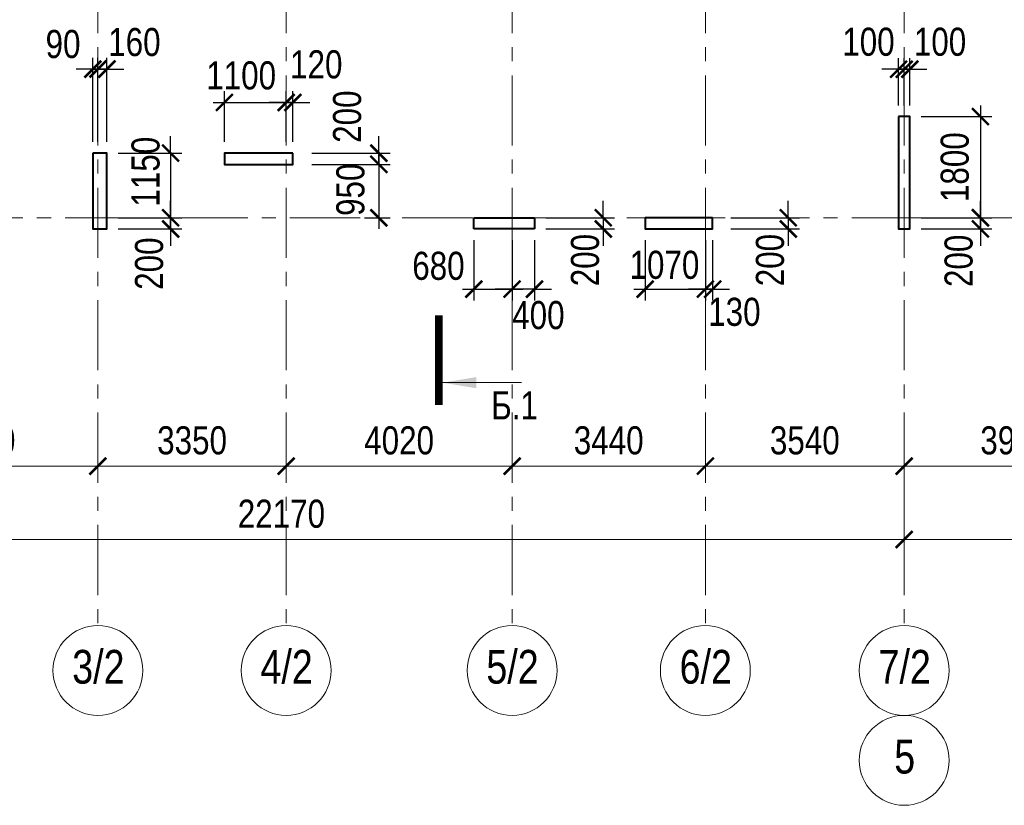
# Model space of a CAD drawing. Extents: x -8631841 to -8525813, y 4017860 to 4564755.
# Tile 29 of 112: x -8596225 to -8578701, y 4197787 to 4211770. Entities that reach past the tile are written whole.
import ezdxf
from ezdxf.enums import TextEntityAlignment as Align

# ---------------------------------------------------------------- set-up
doc = ezdxf.new("R2010")
doc.units = 0
doc.header["$LTSCALE"] = 1000
doc.header["$MEASUREMENT"] = 0
doc.linetypes.add('CENTER', pattern=[2, 1.25, -0.25, 0.25, -0.25])
for name, color, linetype, lineweight in [('СК-040-С(тены)', 12, 'Continuous', 40), ('СК-043-С-ПИЛОНЫ', 5, 'Continuous', 40), ('СК-100-О(си)', 7, 'CENTER', 15), ('СК-100-О(си)_имя', 7, 'CENTER', 15), ('СК-110-О-РАЗМЕРЫ', 7, 'Continuous', 15), ('СК-300-Р(азмеры)', 7, 'Continuous', 20), ('СК-343-Р-КОЛОННЫ', 7, 'Continuous', 13), ('СК-400-Т(екст)', 7, 'Continuous', 20), ('СК-500-С(ечения)', 5, 'Continuous', 40)]:
    doc.layers.add(name, color=color, linetype=linetype, lineweight=lineweight)
doc.styles.add('ARIAL_annotative', font='arial.ttf', dxfattribs={"width": 0.8, "height": 2.5})
doc.styles.add('RUSS', font='arial.ttf', dxfattribs={"width": 0.8})
doc.dimstyles.new('100-200', dxfattribs={"dimscale": 0, "dimtxt": 500, "dimasz": 300, "dimexe": 200, "dimexo": 200, "dimgap": 200, "dimtad": 1, "dimdec": 0, "dimzin": 0, "dimdsep": 46, "dimtxsty": 'RUSS', "dimblk": 'ARCHTICK', "dimcen": 0.096, "dimdle": 200, "dimclrd": 7, "dimclre": 7, "dimclrt": 256, "dimadec": 0, "dimazin": 0, "dimtfac": 1, "dimtdec": 0, "dimtmove": 2, "dimatfit": 3, "dimldrblk": 'OBLIQUE', "dimfxl": 1, "dimtolj": 1, "dimtzin": 0, "dimarcsym": 0})

# ---------------------------------------------------------------- blocks, each defined once
blk = doc.blocks.new('_ArchTick')
at = {"color": 0, "linetype": 'ByBlock', "const_width": 0.15}
blk.add_lwpolyline([(-0.5, -0.5), (0.5, 0.5)], dxfattribs=at)
blk = doc.blocks.new('*D136')
at = {"layer": 'Defpoints', "color": 0, "transparency": 16777216}
for p in [(-40280, -3370), (-36100, -3370), (-40280, -4421)]:
    blk.add_point(p, dxfattribs=at)
at = {"layer": 'СК-110-О-РАЗМЕРЫ', "color": 7, "lineweight": -2, "transparency": 16777216}
for p, q in [((-40280, -3570), (-40280, -4621)), ((-36100, -3570), (-36100, -4621)), ((-35900, -4421), (-40480, -4421))]:
    blk.add_line(p, q, dxfattribs=at)
at = {"layer": 'СК-110-О-РАЗМЕРЫ', "color": 7, "lineweight": -2, "transparency": 16777216, "xscale": 300, "yscale": 300, "zscale": 300, "rotation": 180}
blk.add_blockref('_ArchTick', (-40280, -4421), dxfattribs=at)
at = {"layer": 'СК-110-О-РАЗМЕРЫ', "color": 7, "lineweight": -2, "transparency": 16777216, "xscale": 300, "yscale": 300, "zscale": 300}
blk.add_blockref('_ArchTick', (-36100, -4421), dxfattribs=at)
at = {"layer": 'СК-110-О-РАЗМЕРЫ', "transparency": 16777216, "insert": (-38190, -3965), "char_height": 500, "attachment_point": 5, "style": 'RUSS'}
blk.add_mtext('\\A1;4180', dxfattribs=at)
blk = doc.blocks.new('_Oblique')
at = {"color": 0, "linetype": 'ByBlock', "lineweight": -2}
blk.add_line((-0.5, -0.5), (0.5, 0.5), dxfattribs=at)
blk = doc.blocks.new('*D137')
at = {"layer": 'Defpoints', "color": 0, "transparency": 16777216}
for p in [(-36100, -3370), (-32750, -3370), (-32750, -4421)]:
    blk.add_point(p, dxfattribs=at)
at = {"layer": 'СК-110-О-РАЗМЕРЫ', "color": 7, "lineweight": -2, "transparency": 16777216}
for p, q in [((-36100, -3570), (-36100, -4621)), ((-32750, -3570), (-32750, -4621)), ((-36300, -4421), (-32550, -4421))]:
    blk.add_line(p, q, dxfattribs=at)
at = {"layer": 'СК-110-О-РАЗМЕРЫ', "color": 7, "lineweight": -2, "transparency": 16777216, "xscale": 300, "yscale": 300, "zscale": 300, "rotation": 180}
blk.add_blockref('_ArchTick', (-36100, -4421), dxfattribs=at)
at = {"layer": 'СК-110-О-РАЗМЕРЫ', "color": 7, "lineweight": -2, "transparency": 16777216, "xscale": 300, "yscale": 300, "zscale": 300}
blk.add_blockref('_ArchTick', (-32750, -4421), dxfattribs=at)
at = {"layer": 'СК-110-О-РАЗМЕРЫ', "transparency": 16777216, "insert": (-34425, -3965), "char_height": 500, "attachment_point": 5, "style": 'RUSS'}
blk.add_mtext('\\A1;3350', dxfattribs=at)
blk = doc.blocks.new('*D138')
at = {"layer": 'Defpoints', "color": 0, "transparency": 16777216}
for p in [(-32750, -3370), (-28730, -3370), (-32750, -4421)]:
    blk.add_point(p, dxfattribs=at)
at = {"layer": 'СК-110-О-РАЗМЕРЫ', "color": 7, "lineweight": -2, "transparency": 16777216}
for p, q in [((-32750, -3570), (-32750, -4621)), ((-28730, -3570), (-28730, -4621)), ((-28530, -4421), (-32950, -4421))]:
    blk.add_line(p, q, dxfattribs=at)
at = {"layer": 'СК-110-О-РАЗМЕРЫ', "color": 7, "lineweight": -2, "transparency": 16777216, "xscale": 300, "yscale": 300, "zscale": 300, "rotation": 180}
blk.add_blockref('_ArchTick', (-32750, -4421), dxfattribs=at)
at = {"layer": 'СК-110-О-РАЗМЕРЫ', "color": 7, "lineweight": -2, "transparency": 16777216, "xscale": 300, "yscale": 300, "zscale": 300}
blk.add_blockref('_ArchTick', (-28730, -4421), dxfattribs=at)
at = {"layer": 'СК-110-О-РАЗМЕРЫ', "transparency": 16777216, "insert": (-30740, -3965), "char_height": 500, "attachment_point": 5, "style": 'RUSS'}
blk.add_mtext('\\A1;4020', dxfattribs=at)
blk = doc.blocks.new('*D139')
at = {"layer": 'Defpoints', "color": 0, "transparency": 16777216}
for p in [(-28730, -3370), (-25290, -3370), (-25290, -4421)]:
    blk.add_point(p, dxfattribs=at)
at = {"layer": 'СК-110-О-РАЗМЕРЫ', "color": 7, "lineweight": -2, "transparency": 16777216}
for p, q in [((-28730, -3570), (-28730, -4621)), ((-25290, -3570), (-25290, -4621)), ((-28930, -4421), (-25090, -4421))]:
    blk.add_line(p, q, dxfattribs=at)
at = {"layer": 'СК-110-О-РАЗМЕРЫ', "color": 7, "lineweight": -2, "transparency": 16777216, "xscale": 300, "yscale": 300, "zscale": 300, "rotation": 180}
blk.add_blockref('_ArchTick', (-28730, -4421), dxfattribs=at)
at = {"layer": 'СК-110-О-РАЗМЕРЫ', "color": 7, "lineweight": -2, "transparency": 16777216, "xscale": 300, "yscale": 300, "zscale": 300}
blk.add_blockref('_ArchTick', (-25290, -4421), dxfattribs=at)
at = {"layer": 'СК-110-О-РАЗМЕРЫ', "transparency": 16777216, "insert": (-27010, -3965), "char_height": 500, "attachment_point": 5, "style": 'RUSS'}
blk.add_mtext('\\A1;3440', dxfattribs=at)
blk = doc.blocks.new('*D140')
at = {"layer": 'Defpoints', "color": 0, "transparency": 16777216}
for p in [(-25290, -3370), (-21750, -3370), (-25290, -4421)]:
    blk.add_point(p, dxfattribs=at)
at = {"layer": 'СК-110-О-РАЗМЕРЫ', "color": 7, "lineweight": -2, "transparency": 16777216}
for p, q in [((-25290, -3570), (-25290, -4621)), ((-21750, -3570), (-21750, -4621)), ((-21550, -4421), (-25490, -4421))]:
    blk.add_line(p, q, dxfattribs=at)
at = {"layer": 'СК-110-О-РАЗМЕРЫ', "color": 7, "lineweight": -2, "transparency": 16777216, "xscale": 300, "yscale": 300, "zscale": 300, "rotation": 180}
blk.add_blockref('_ArchTick', (-25290, -4421), dxfattribs=at)
at = {"layer": 'СК-110-О-РАЗМЕРЫ', "color": 7, "lineweight": -2, "transparency": 16777216, "xscale": 300, "yscale": 300, "zscale": 300}
blk.add_blockref('_ArchTick', (-21750, -4421), dxfattribs=at)
at = {"layer": 'СК-110-О-РАЗМЕРЫ', "transparency": 16777216, "insert": (-23520, -3965), "char_height": 500, "attachment_point": 5, "style": 'RUSS'}
blk.add_mtext('\\A1;3540', dxfattribs=at)
blk = doc.blocks.new('*D141')
at = {"layer": 'Defpoints', "color": 0, "transparency": 16777216}
for p in [(-21750, -3370), (-17800, -3370), (-17800, -4421)]:
    blk.add_point(p, dxfattribs=at)
at = {"layer": 'СК-110-О-РАЗМЕРЫ', "color": 7, "lineweight": -2, "transparency": 16777216}
for p, q in [((-21750, -3570), (-21750, -4621)), ((-17800, -3570), (-17800, -4621)), ((-21950, -4421), (-17600, -4421))]:
    blk.add_line(p, q, dxfattribs=at)
at = {"layer": 'СК-110-О-РАЗМЕРЫ', "color": 7, "lineweight": -2, "transparency": 16777216, "xscale": 300, "yscale": 300, "zscale": 300, "rotation": 180}
blk.add_blockref('_ArchTick', (-21750, -4421), dxfattribs=at)
at = {"layer": 'СК-110-О-РАЗМЕРЫ', "color": 7, "lineweight": -2, "transparency": 16777216, "xscale": 300, "yscale": 300, "zscale": 300}
blk.add_blockref('_ArchTick', (-17800, -4421), dxfattribs=at)
at = {"layer": 'СК-110-О-РАЗМЕРЫ', "transparency": 16777216, "insert": (-19775, -3965), "char_height": 500, "attachment_point": 5, "style": 'RUSS'}
blk.add_mtext('\\A1;3950', dxfattribs=at)
blk = doc.blocks.new('*D151')
at = {"layer": 'Defpoints', "color": 0, "transparency": 16777216}
for p in [(-43920, -3521), (-21750, -3521), (-21750, -5726)]:
    blk.add_point(p, dxfattribs=at)
at = {"layer": 'СК-110-О-РАЗМЕРЫ', "color": 7, "lineweight": -2, "transparency": 16777216}
for p, q in [((-43920, -3721), (-43920, -5926)), ((-21750, -3721), (-21750, -5926)), ((-44120, -5726), (-21550, -5726))]:
    blk.add_line(p, q, dxfattribs=at)
at = {"layer": 'СК-110-О-РАЗМЕРЫ', "color": 7, "lineweight": -2, "transparency": 16777216, "xscale": 300, "yscale": 300, "zscale": 300, "rotation": 180}
blk.add_blockref('_ArchTick', (-43920, -5726), dxfattribs=at)
at = {"layer": 'СК-110-О-РАЗМЕРЫ', "color": 7, "lineweight": -2, "transparency": 16777216, "xscale": 300, "yscale": 300, "zscale": 300}
blk.add_blockref('_ArchTick', (-21750, -5726), dxfattribs=at)
at = {"layer": 'СК-110-О-РАЗМЕРЫ', "transparency": 16777216, "insert": (-32835, -5271), "char_height": 500, "attachment_point": 5, "style": 'RUSS'}
blk.add_mtext('\\A1;22170', dxfattribs=at)
blk = doc.blocks.new('*D152')
at = {"layer": 'Defpoints', "color": 0, "transparency": 16777216}
for p in [(-21750, -3521), (1610, -3521), (-21750, -5726)]:
    blk.add_point(p, dxfattribs=at)
at = {"layer": 'СК-110-О-РАЗМЕРЫ', "color": 7, "lineweight": -2, "transparency": 16777216}
for p, q in [((-21750, -3721), (-21750, -5926)), ((1610, -3721), (1610, -5926)), ((1810, -5726), (-21950, -5726))]:
    blk.add_line(p, q, dxfattribs=at)
at = {"layer": 'СК-110-О-РАЗМЕРЫ', "color": 7, "lineweight": -2, "transparency": 16777216, "xscale": 300, "yscale": 300, "zscale": 300, "rotation": 180}
blk.add_blockref('_ArchTick', (-21750, -5726), dxfattribs=at)
at = {"layer": 'СК-110-О-РАЗМЕРЫ', "color": 7, "lineweight": -2, "transparency": 16777216, "xscale": 300, "yscale": 300, "zscale": 300}
blk.add_blockref('_ArchTick', (1610, -5726), dxfattribs=at)
at = {"layer": 'СК-110-О-РАЗМЕРЫ', "transparency": 16777216, "insert": (-10070, -5271), "char_height": 500, "attachment_point": 5, "style": 'RUSS'}
blk.add_mtext('\\A1;23360', dxfattribs=at)
blk = doc.blocks.new('*D727')
at = {"layer": 'Defpoints', "color": 0, "transparency": 16777216}
for p in [(-8587062, 4208245), (-8587062, 4208045), (-8585839, 4208045)]:
    blk.add_point(p, dxfattribs=at)
at = {"layer": 'СК-110-О-РАЗМЕРЫ', "color": 7, "lineweight": -2, "transparency": 16777216}
for p, q in [((-8585839, 4208245), (-8585839, 4208545)), ((-8586862, 4208245), (-8585639, 4208245)), ((-8585839, 4208245), (-8585839, 4208045)), ((-8586862, 4208045), (-8585639, 4208045)), ((-8585839, 4208045), (-8585839, 4207745))]:
    blk.add_line(p, q, dxfattribs=at)
at = {"layer": 'СК-110-О-РАЗМЕРЫ', "color": 7, "lineweight": -2, "transparency": 16777216, "xscale": 300, "yscale": 300, "zscale": 300}
for p, rotation in [((-8585839, 4208245), 270), ((-8585839, 4208045), 90)]:
    blk.add_blockref('_ArchTick', p, dxfattribs=dict(at, rotation=rotation))
at = {"layer": 'СК-110-О-РАЗМЕРЫ', "transparency": 16777216, "insert": (-8586161, 4207491), "char_height": 500, "attachment_point": 5, "rotation": 90, "style": 'RUSS'}
blk.add_mtext('\\A1;200', dxfattribs=at)
blk = doc.blocks.new('*D729')
at = {"layer": 'Defpoints', "color": 0, "transparency": 16777216}
for p in [(-8583770, 4208245), (-8583770, 4208045), (-8582547, 4208045)]:
    blk.add_point(p, dxfattribs=at)
at = {"layer": 'СК-110-О-РАЗМЕРЫ', "color": 7, "lineweight": -2, "transparency": 16777216}
for p, q in [((-8582547, 4208245), (-8582547, 4208545)), ((-8583570, 4208245), (-8582347, 4208245)), ((-8582547, 4208245), (-8582547, 4208045)), ((-8583570, 4208045), (-8582347, 4208045)), ((-8582547, 4208045), (-8582547, 4207745))]:
    blk.add_line(p, q, dxfattribs=at)
at = {"layer": 'СК-110-О-РАЗМЕРЫ', "color": 7, "lineweight": -2, "transparency": 16777216, "xscale": 300, "yscale": 300, "zscale": 300}
for p, rotation in [((-8582547, 4208245), 270), ((-8582547, 4208045), 90)]:
    blk.add_blockref('_ArchTick', p, dxfattribs=dict(at, rotation=rotation))
at = {"layer": 'СК-110-О-РАЗМЕРЫ', "transparency": 16777216, "insert": (-8582869, 4207491), "char_height": 500, "attachment_point": 5, "rotation": 90, "style": 'RUSS'}
blk.add_mtext('\\A1;200', dxfattribs=at)
blk = doc.blocks.new('*D740')
at = {"layer": 'Defpoints', "color": 0, "transparency": 16777216}
for p in [(-8580382, 4210045), (-8580382, 4208245), (-8579126, 4208245)]:
    blk.add_point(p, dxfattribs=at)
at = {"layer": 'СК-343-Р-КОЛОННЫ', "color": 7, "lineweight": -2, "transparency": 16777216}
for p, q in [((-8579126, 4210245), (-8579126, 4208045)), ((-8580182, 4210045), (-8578926, 4210045)), ((-8580182, 4208245), (-8578926, 4208245))]:
    blk.add_line(p, q, dxfattribs=at)
at = {"layer": 'СК-343-Р-КОЛОННЫ', "color": 7, "lineweight": -2, "transparency": 16777216, "xscale": 300, "yscale": 300, "zscale": 300}
for p, rotation in [((-8579126, 4210045), 90), ((-8579126, 4208245), 270)]:
    blk.add_blockref('_ArchTick', p, dxfattribs=dict(at, rotation=rotation))
at = {"layer": 'СК-343-Р-КОЛОННЫ', "transparency": 16777216, "insert": (-8579581, 4209145), "char_height": 500, "attachment_point": 5, "rotation": 90, "style": 'RUSS'}
blk.add_mtext('\\A1;1800', dxfattribs=at)
blk = doc.blocks.new('*D741')
at = {"layer": 'Defpoints', "color": 0, "transparency": 16777216}
for p in [(-8580382, 4208245), (-8579126, 4208245), (-8580382, 4208045)]:
    blk.add_point(p, dxfattribs=at)
at = {"layer": 'СК-343-Р-КОЛОННЫ', "color": 7, "lineweight": -2, "transparency": 16777216}
for p, q in [((-8579126, 4208245), (-8579126, 4208545)), ((-8580182, 4208245), (-8578926, 4208245)), ((-8579126, 4208045), (-8579126, 4208245)), ((-8580182, 4208045), (-8578926, 4208045)), ((-8579126, 4208045), (-8579126, 4207745))]:
    blk.add_line(p, q, dxfattribs=at)
at = {"layer": 'СК-343-Р-КОЛОННЫ', "color": 7, "lineweight": -2, "transparency": 16777216, "xscale": 300, "yscale": 300, "zscale": 300}
for p, rotation in [((-8579126, 4208245), 270), ((-8579126, 4208045), 90)]:
    blk.add_blockref('_ArchTick', p, dxfattribs=dict(at, rotation=rotation))
at = {"layer": 'СК-343-Р-КОЛОННЫ', "transparency": 16777216, "insert": (-8579512, 4207478), "char_height": 500, "attachment_point": 5, "rotation": 90, "style": 'RUSS'}
blk.add_mtext('\\A1;200', dxfattribs=at)
blk = doc.blocks.new('*D742')
at = {"layer": 'Defpoints', "color": 0, "transparency": 16777216}
for p in [(-8580482, 4210888), (-8580582, 4210045), (-8580482, 4210045)]:
    blk.add_point(p, dxfattribs=at)
at = {"layer": 'СК-343-Р-КОЛОННЫ', "color": 7, "lineweight": -2, "transparency": 16777216}
for p, q in [((-8580582, 4210245), (-8580582, 4211088)), ((-8580482, 4210245), (-8580482, 4211088)), ((-8580582, 4210888), (-8580882, 4210888)), ((-8580582, 4210888), (-8580482, 4210888)), ((-8580482, 4210888), (-8580182, 4210888))]:
    blk.add_line(p, q, dxfattribs=at)
at = {"layer": 'СК-343-Р-КОЛОННЫ', "color": 7, "lineweight": -2, "transparency": 16777216, "xscale": 300, "yscale": 300, "zscale": 300}
blk.add_blockref('_ArchTick', (-8580582, 4210888), dxfattribs=at)
at = {"layer": 'СК-343-Р-КОЛОННЫ', "color": 7, "lineweight": -2, "transparency": 16777216, "xscale": 300, "yscale": 300, "zscale": 300, "rotation": 180}
blk.add_blockref('_ArchTick', (-8580482, 4210888), dxfattribs=at)
at = {"layer": 'СК-343-Р-КОЛОННЫ', "transparency": 16777216, "insert": (-8581119, 4211374), "char_height": 500, "attachment_point": 5, "style": 'RUSS'}
blk.add_mtext('\\A1;100', dxfattribs=at)
blk = doc.blocks.new('*D743')
at = {"layer": 'Defpoints', "color": 0, "transparency": 16777216}
for p in [(-8580482, 4210888), (-8580482, 4210045), (-8580382, 4210045)]:
    blk.add_point(p, dxfattribs=at)
at = {"layer": 'СК-343-Р-КОЛОННЫ', "color": 7, "lineweight": -2, "transparency": 16777216}
for p, q in [((-8580482, 4210245), (-8580482, 4211088)), ((-8580382, 4210245), (-8580382, 4211088)), ((-8580482, 4210888), (-8580782, 4210888)), ((-8580382, 4210888), (-8580482, 4210888)), ((-8580382, 4210888), (-8580082, 4210888))]:
    blk.add_line(p, q, dxfattribs=at)
at = {"layer": 'СК-343-Р-КОЛОННЫ', "color": 7, "lineweight": -2, "transparency": 16777216, "xscale": 300, "yscale": 300, "zscale": 300}
blk.add_blockref('_ArchTick', (-8580482, 4210888), dxfattribs=at)
at = {"layer": 'СК-343-Р-КОЛОННЫ', "color": 7, "lineweight": -2, "transparency": 16777216, "xscale": 300, "yscale": 300, "zscale": 300, "rotation": 180}
blk.add_blockref('_ArchTick', (-8580382, 4210888), dxfattribs=at)
at = {"layer": 'СК-343-Р-КОЛОННЫ', "transparency": 16777216, "insert": (-8579845, 4211374), "char_height": 500, "attachment_point": 5, "style": 'RUSS'}
blk.add_mtext('\\A1;100', dxfattribs=at)
blk = doc.blocks.new('*D769')
at = {"layer": 'Defpoints', "color": 0, "transparency": 16777216}
for p in [(-8594672, 4209395), (-8594672, 4208245), (-8593539, 4208245)]:
    blk.add_point(p, dxfattribs=at)
at = {"layer": 'СК-343-Р-КОЛОННЫ', "color": 7, "lineweight": -2, "transparency": 16777216}
for p, q in [((-8593539, 4209395), (-8593539, 4209695)), ((-8594472, 4209395), (-8593339, 4209395)), ((-8593539, 4209395), (-8593539, 4208245)), ((-8594472, 4208245), (-8593339, 4208245)), ((-8593539, 4208245), (-8593539, 4207945))]:
    blk.add_line(p, q, dxfattribs=at)
at = {"layer": 'СК-343-Р-КОЛОННЫ', "color": 7, "lineweight": -2, "transparency": 16777216, "xscale": 300, "yscale": 300, "zscale": 300}
for p, rotation in [((-8593539, 4209395), 270), ((-8593539, 4208245), 90)]:
    blk.add_blockref('_ArchTick', p, dxfattribs=dict(at, rotation=rotation))
at = {"layer": 'СК-343-Р-КОЛОННЫ', "transparency": 16777216, "insert": (-8593982, 4209065), "char_height": 500, "attachment_point": 5, "rotation": 90, "style": 'RUSS'}
blk.add_mtext('\\A1;1150', dxfattribs=at)
blk = doc.blocks.new('*D770')
at = {"layer": 'Defpoints', "color": 0, "transparency": 16777216}
for p in [(-8594672, 4208245), (-8593539, 4208245), (-8594672, 4208045)]:
    blk.add_point(p, dxfattribs=at)
at = {"layer": 'СК-343-Р-КОЛОННЫ', "color": 7, "lineweight": -2, "transparency": 16777216}
for p, q in [((-8593539, 4208245), (-8593539, 4208545)), ((-8594472, 4208245), (-8593339, 4208245)), ((-8593539, 4208045), (-8593539, 4208245)), ((-8594472, 4208045), (-8593339, 4208045)), ((-8593539, 4208045), (-8593539, 4207745))]:
    blk.add_line(p, q, dxfattribs=at)
at = {"layer": 'СК-343-Р-КОЛОННЫ', "color": 7, "lineweight": -2, "transparency": 16777216, "xscale": 300, "yscale": 300, "zscale": 300}
for p, rotation in [((-8593539, 4208245), 270), ((-8593539, 4208045), 90)]:
    blk.add_blockref('_ArchTick', p, dxfattribs=dict(at, rotation=rotation))
at = {"layer": 'СК-343-Р-КОЛОННЫ', "transparency": 16777216, "insert": (-8593919, 4207428), "char_height": 500, "attachment_point": 5, "rotation": 90, "style": 'RUSS'}
blk.add_mtext('\\A1;200', dxfattribs=at)
blk = doc.blocks.new('*D771')
at = {"layer": 'Defpoints', "color": 0, "transparency": 16777216}
for p in [(-8594832, 4210891), (-8594922, 4209395), (-8594832, 4209395)]:
    blk.add_point(p, dxfattribs=at)
at = {"layer": 'СК-343-Р-КОЛОННЫ', "color": 7, "lineweight": -2, "transparency": 16777216}
for p, q in [((-8594922, 4209595), (-8594922, 4211091)), ((-8594832, 4209595), (-8594832, 4211091)), ((-8594922, 4210891), (-8595222, 4210891)), ((-8594922, 4210891), (-8594832, 4210891)), ((-8594832, 4210891), (-8594532, 4210891))]:
    blk.add_line(p, q, dxfattribs=at)
at = {"layer": 'СК-343-Р-КОЛОННЫ', "color": 7, "lineweight": -2, "transparency": 16777216, "xscale": 300, "yscale": 300, "zscale": 300}
blk.add_blockref('_ArchTick', (-8594922, 4210891), dxfattribs=at)
at = {"layer": 'СК-343-Р-КОЛОННЫ', "color": 7, "lineweight": -2, "transparency": 16777216, "xscale": 300, "yscale": 300, "zscale": 300, "rotation": 180}
blk.add_blockref('_ArchTick', (-8594832, 4210891), dxfattribs=at)
at = {"layer": 'СК-343-Р-КОЛОННЫ', "transparency": 16777216, "insert": (-8595453, 4211334), "char_height": 500, "attachment_point": 5, "style": 'RUSS'}
blk.add_mtext('\\A1;90', dxfattribs=at)
blk = doc.blocks.new('*D772')
at = {"layer": 'Defpoints', "color": 0, "transparency": 16777216}
for p in [(-8594832, 4210891), (-8594832, 4209395), (-8594672, 4209395)]:
    blk.add_point(p, dxfattribs=at)
at = {"layer": 'СК-343-Р-КОЛОННЫ', "color": 7, "lineweight": -2, "transparency": 16777216}
for p, q in [((-8594832, 4209595), (-8594832, 4211091)), ((-8594672, 4209595), (-8594672, 4211091)), ((-8594832, 4210891), (-8595132, 4210891)), ((-8594672, 4210891), (-8594832, 4210891)), ((-8594672, 4210891), (-8594372, 4210891))]:
    blk.add_line(p, q, dxfattribs=at)
at = {"layer": 'СК-343-Р-КОЛОННЫ', "color": 7, "lineweight": -2, "transparency": 16777216, "xscale": 300, "yscale": 300, "zscale": 300}
blk.add_blockref('_ArchTick', (-8594832, 4210891), dxfattribs=at)
at = {"layer": 'СК-343-Р-КОЛОННЫ', "color": 7, "lineweight": -2, "transparency": 16777216, "xscale": 300, "yscale": 300, "zscale": 300, "rotation": 180}
blk.add_blockref('_ArchTick', (-8594672, 4210891), dxfattribs=at)
at = {"layer": 'СК-343-Р-КОЛОННЫ', "transparency": 16777216, "insert": (-8594183, 4211369), "char_height": 500, "attachment_point": 5, "style": 'RUSS'}
blk.add_mtext('\\A1;160', dxfattribs=at)
blk = doc.blocks.new('*D773')
at = {"layer": 'Defpoints', "color": 0, "transparency": 16777216}
for p in [(-8591024, 4209195), (-8590289, 4208245), (-8589833, 4208245)]:
    blk.add_point(p, dxfattribs=at)
at = {"layer": 'СК-343-Р-КОЛОННЫ', "color": 7, "lineweight": -2, "transparency": 16777216}
for p, q in [((-8589833, 4209395), (-8589833, 4208045)), ((-8590824, 4209195), (-8589633, 4209195)), ((-8590089, 4208245), (-8589633, 4208245))]:
    blk.add_line(p, q, dxfattribs=at)
at = {"layer": 'СК-343-Р-КОЛОННЫ', "color": 7, "lineweight": -2, "transparency": 16777216, "xscale": 300, "yscale": 300, "zscale": 300}
for p, rotation in [((-8589833, 4209195), 90), ((-8589833, 4208245), 270)]:
    blk.add_blockref('_ArchTick', p, dxfattribs=dict(at, rotation=rotation))
at = {"layer": 'СК-343-Р-КОЛОННЫ', "transparency": 16777216, "insert": (-8590336, 4208743), "char_height": 500, "attachment_point": 5, "rotation": 90, "style": 'RUSS'}
blk.add_mtext('\\A1;950', dxfattribs=at)
blk = doc.blocks.new('*D774')
at = {"layer": 'Defpoints', "color": 0, "transparency": 16777216}
for p in [(-8588142, 4208045), (-8587462, 4208045), (-8587462, 4206974)]:
    blk.add_point(p, dxfattribs=at)
at = {"layer": 'СК-343-Р-КОЛОННЫ', "color": 7, "lineweight": -2, "transparency": 16777216}
for p, q in [((-8588142, 4207845), (-8588142, 4206774)), ((-8587462, 4207845), (-8587462, 4206774)), ((-8588342, 4206974), (-8587262, 4206974))]:
    blk.add_line(p, q, dxfattribs=at)
at = {"layer": 'СК-343-Р-КОЛОННЫ', "color": 7, "lineweight": -2, "transparency": 16777216, "xscale": 300, "yscale": 300, "zscale": 300, "rotation": 180}
blk.add_blockref('_ArchTick', (-8588142, 4206974), dxfattribs=at)
at = {"layer": 'СК-343-Р-КОЛОННЫ', "color": 7, "lineweight": -2, "transparency": 16777216, "xscale": 300, "yscale": 300, "zscale": 300}
blk.add_blockref('_ArchTick', (-8587462, 4206974), dxfattribs=at)
at = {"layer": 'СК-343-Р-КОЛОННЫ', "transparency": 16777216, "insert": (-8588772, 4207386), "char_height": 500, "attachment_point": 5, "style": 'RUSS'}
blk.add_mtext('\\A1;680', dxfattribs=at)
blk = doc.blocks.new('*D775')
at = {"layer": 'Defpoints', "color": 0, "transparency": 16777216}
for p in [(-8587462, 4208045), (-8587062, 4208045), (-8587462, 4206974)]:
    blk.add_point(p, dxfattribs=at)
at = {"layer": 'СК-343-Р-КОЛОННЫ', "color": 7, "lineweight": -2, "transparency": 16777216}
for p, q in [((-8587462, 4207845), (-8587462, 4206774)), ((-8587062, 4207845), (-8587062, 4206774)), ((-8587462, 4206974), (-8587762, 4206974)), ((-8587062, 4206974), (-8587462, 4206974)), ((-8587062, 4206974), (-8586762, 4206974))]:
    blk.add_line(p, q, dxfattribs=at)
at = {"layer": 'СК-343-Р-КОЛОННЫ', "color": 7, "lineweight": -2, "transparency": 16777216, "xscale": 300, "yscale": 300, "zscale": 300}
blk.add_blockref('_ArchTick', (-8587462, 4206974), dxfattribs=at)
at = {"layer": 'СК-343-Р-КОЛОННЫ', "color": 7, "lineweight": -2, "transparency": 16777216, "xscale": 300, "yscale": 300, "zscale": 300, "rotation": 180}
blk.add_blockref('_ArchTick', (-8587062, 4206974), dxfattribs=at)
at = {"layer": 'СК-343-Р-КОЛОННЫ', "transparency": 16777216, "insert": (-8586993, 4206509), "char_height": 500, "attachment_point": 5, "style": 'RUSS'}
blk.add_mtext('\\A1;400', dxfattribs=at)
blk = doc.blocks.new('*D776')
at = {"layer": 'Defpoints', "color": 0, "transparency": 16777216}
for p in [(-8585092, 4208045), (-8584022, 4208045), (-8584022, 4206974)]:
    blk.add_point(p, dxfattribs=at)
at = {"layer": 'СК-343-Р-КОЛОННЫ', "color": 7, "lineweight": -2, "transparency": 16777216}
for p, q in [((-8585092, 4207845), (-8585092, 4206774)), ((-8584022, 4207845), (-8584022, 4206774)), ((-8585292, 4206974), (-8583822, 4206974))]:
    blk.add_line(p, q, dxfattribs=at)
at = {"layer": 'СК-343-Р-КОЛОННЫ', "color": 7, "lineweight": -2, "transparency": 16777216, "xscale": 300, "yscale": 300, "zscale": 300, "rotation": 180}
blk.add_blockref('_ArchTick', (-8585092, 4206974), dxfattribs=at)
at = {"layer": 'СК-343-Р-КОЛОННЫ', "color": 7, "lineweight": -2, "transparency": 16777216, "xscale": 300, "yscale": 300, "zscale": 300}
blk.add_blockref('_ArchTick', (-8584022, 4206974), dxfattribs=at)
at = {"layer": 'СК-343-Р-КОЛОННЫ', "transparency": 16777216, "insert": (-8584750, 4207404), "char_height": 500, "attachment_point": 5, "style": 'RUSS'}
blk.add_mtext('\\A1;1070', dxfattribs=at)
blk = doc.blocks.new('*D777')
at = {"layer": 'Defpoints', "color": 0, "transparency": 16777216}
for p in [(-8584022, 4208045), (-8583892, 4208045), (-8584022, 4206974)]:
    blk.add_point(p, dxfattribs=at)
at = {"layer": 'СК-343-Р-КОЛОННЫ', "color": 7, "lineweight": -2, "transparency": 16777216}
for p, q in [((-8584022, 4207845), (-8584022, 4206774)), ((-8583892, 4207845), (-8583892, 4206774)), ((-8584022, 4206974), (-8584322, 4206974)), ((-8583892, 4206974), (-8584022, 4206974)), ((-8583892, 4206974), (-8583592, 4206974))]:
    blk.add_line(p, q, dxfattribs=at)
at = {"layer": 'СК-343-Р-КОЛОННЫ', "color": 7, "lineweight": -2, "transparency": 16777216, "xscale": 300, "yscale": 300, "zscale": 300}
blk.add_blockref('_ArchTick', (-8584022, 4206974), dxfattribs=at)
at = {"layer": 'СК-343-Р-КОЛОННЫ', "color": 7, "lineweight": -2, "transparency": 16777216, "xscale": 300, "yscale": 300, "zscale": 300, "rotation": 180}
blk.add_blockref('_ArchTick', (-8583892, 4206974), dxfattribs=at)
at = {"layer": 'СК-343-Р-КОЛОННЫ', "transparency": 16777216, "insert": (-8583505, 4206567), "char_height": 500, "attachment_point": 5, "style": 'RUSS'}
blk.add_mtext('\\A1;130', dxfattribs=at)
blk = doc.blocks.new('*D795')
at = {"layer": 'Defpoints', "color": 0, "transparency": 16777216}
for p in [(-8591482, 4210297), (-8592582, 4209395), (-8591482, 4209395)]:
    blk.add_point(p, dxfattribs=at)
at = {"layer": 'СК-343-Р-КОЛОННЫ', "color": 7, "lineweight": -2, "transparency": 16777216}
for p, q in [((-8592582, 4209595), (-8592582, 4210497)), ((-8591482, 4209595), (-8591482, 4210497)), ((-8592782, 4210297), (-8591282, 4210297))]:
    blk.add_line(p, q, dxfattribs=at)
at = {"layer": 'СК-343-Р-КОЛОННЫ', "color": 7, "lineweight": -2, "transparency": 16777216, "xscale": 300, "yscale": 300, "zscale": 300, "rotation": 180}
blk.add_blockref('_ArchTick', (-8592582, 4210297), dxfattribs=at)
at = {"layer": 'СК-343-Р-КОЛОННЫ', "color": 7, "lineweight": -2, "transparency": 16777216, "xscale": 300, "yscale": 300, "zscale": 300}
blk.add_blockref('_ArchTick', (-8591482, 4210297), dxfattribs=at)
at = {"layer": 'СК-343-Р-КОЛОННЫ', "transparency": 16777216, "insert": (-8592283, 4210775), "char_height": 500, "attachment_point": 5, "style": 'RUSS'}
blk.add_mtext('\\A1;1100', dxfattribs=at)
blk = doc.blocks.new('*D868')
at = {"layer": 'Defpoints', "color": 0, "transparency": 16777216}
for p in [(-8591224, 4209395), (-8589833, 4209395), (-8591224, 4209195)]:
    blk.add_point(p, dxfattribs=at)
at = {"layer": 'СК-343-Р-КОЛОННЫ', "color": 7, "lineweight": -2, "transparency": 16777216}
for p, q in [((-8589833, 4209395), (-8589833, 4209695)), ((-8591024, 4209395), (-8589633, 4209395)), ((-8589833, 4209195), (-8589833, 4209395)), ((-8591024, 4209195), (-8589633, 4209195)), ((-8589833, 4209195), (-8589833, 4208895))]:
    blk.add_line(p, q, dxfattribs=at)
at = {"layer": 'СК-343-Р-КОЛОННЫ', "color": 7, "lineweight": -2, "transparency": 16777216, "xscale": 300, "yscale": 300, "zscale": 300}
for p, rotation in [((-8589833, 4209395), 270), ((-8589833, 4209195), 90)]:
    blk.add_blockref('_ArchTick', p, dxfattribs=dict(at, rotation=rotation))
at = {"layer": 'СК-343-Р-КОЛОННЫ', "transparency": 16777216, "insert": (-8590395, 4210044), "char_height": 500, "attachment_point": 5, "rotation": 90, "style": 'RUSS'}
blk.add_mtext('\\A1;200', dxfattribs=at)
blk = doc.blocks.new('*D869')
at = {"layer": 'Defpoints', "color": 0, "transparency": 16777216}
for p in [(-8591482, 4210297), (-8591482, 4210297), (-8591362, 4209395)]:
    blk.add_point(p, dxfattribs=at)
at = {"layer": 'СК-343-Р-КОЛОННЫ', "color": 7, "lineweight": -2, "transparency": 16777216}
for p, q in [((-8591362, 4209595), (-8591362, 4210497)), ((-8591482, 4210297), (-8591782, 4210297)), ((-8591362, 4210297), (-8591482, 4210297)), ((-8591362, 4210297), (-8591062, 4210297))]:
    blk.add_line(p, q, dxfattribs=at)
at = {"layer": 'СК-343-Р-КОЛОННЫ', "color": 7, "lineweight": -2, "transparency": 16777216, "xscale": 300, "yscale": 300, "zscale": 300}
blk.add_blockref('_ArchTick', (-8591482, 4210297), dxfattribs=at)
at = {"layer": 'СК-343-Р-КОЛОННЫ', "color": 7, "lineweight": -2, "transparency": 16777216, "xscale": 300, "yscale": 300, "zscale": 300, "rotation": 180}
blk.add_blockref('_ArchTick', (-8591362, 4210297), dxfattribs=at)
at = {"layer": 'СК-343-Р-КОЛОННЫ', "transparency": 16777216, "insert": (-8590946, 4210972), "char_height": 500, "attachment_point": 5, "style": 'RUSS'}
blk.add_mtext('\\A1;120', dxfattribs=at)
blk = doc.blocks.new('19')
at = {"layer": 'СК-040-С(тены)'}
for p, q in [((14510, 0), (15590, 0)), ((14510, -200), (14510, 0)), ((15590, 0), (15590, -200)), ((15590, -200), (14510, -200))]:
    blk.add_line(p, q, dxfattribs=at)
blk.add_lwpolyline([(11290, 1150), (10070, 1150), (10070, 950), (11290, 950), (11290, 1150)], dxfattribs=at)
blk.add_lwpolyline([(18760, 0), (17560, 0), (17560, -200), (18760, -200)], close=True, dxfattribs=at)
at = {"layer": 'СК-043-С-ПИЛОНЫ'}
for points in [[(22070, 1800), (22070, -200), (22270, -200), (22270, 1800), (22070, 1800)], [(7730, 1150), (7730, -200), (7980, -200), (7980, 1150), (7730, 1150)]]:
    blk.add_lwpolyline(points, dxfattribs=at)
blk = doc.blocks.new('Сечение')
at = {"layer": 'СК-500-С(ечения)', "linetype": 'Continuous', "lineweight": 15, "ltscale": 100}
blk.add_line((-200, -35), (-200, -735), dxfattribs=at)
at = {"layer": 'СК-500-С(ечения)', "linetype": 'Continuous', "ltscale": 100, "const_width": 70}
blk.add_lwpolyline([(-400, 0), (400, 0)], dxfattribs=at)
at = {"layer": 'СК-500-С(ечения)', "linetype": 'Continuous', "ltscale": 100}
blk.add_solid([(-200, -35), (-250.3, -335.5), (-149.7, -335.5)], dxfattribs=at)
blk = doc.blocks.new('*U1228')
at = {"layer": 'СК-400-Т(екст)', "ltscale": 100, "xscale": -0.01, "yscale": 0.01, "zscale": 0.01, "rotation": 89.99999999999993}
blk.add_blockref('Сечение', (0, -4), dxfattribs=at)
at = {"layer": 'СК-500-С(ечения)', "color": 0, "ltscale": 100, "style": 'ARIAL_annotative', "width": 0.8}
blk.add_attdef('НОМЕР_СЕЧЕНИЯ_1_1(НОМЕР_ЛИСТА)', text='', height=2.5, rotation=180, dxfattribs=at).set_placement((6.74, -1.226), align=Align.RIGHT)
blk.add_attdef('НОМЕР_СЕЧЕНИЯ_2_1(НОМЕР_ЛИСТА)', text='', height=2.5, rotation=180, dxfattribs=at).set_placement((6.74, -115.561), align=Align.BOTTOM_LEFT)
blk = doc.blocks.new('оси')
at = {"layer": 'СК-100-О(си)'}
for p, q in [((-36100.2, 18534.9), (-36100.2, -7257.5)), ((-32750.1, 18534.9), (-32750.1, -7257.5)), ((-28729.8, 18534.9), (-28729.8, -7257.5)), ((-25290.2, 18534.9), (-25290.2, -7257.5)), ((-21750, 18534.9), (-21750, -7257.5)), ((-46685.3, 0), (6554.2, 0))]:
    blk.add_line(p, q, dxfattribs=at)
at = {"layer": 'СК-100-О(си)', "linetype": 'Continuous'}
for centre in [(-36100.2, -8057.5), (-32750.1, -8057.5), (-28729.8, -8057.5), (-25290.2, -8057.5), (-21750, -8057.5), (-21750, -9657.5)]:
    blk.add_circle(centre, 800, dxfattribs=at)
at = {"layer": 'СК-100-О(си)_имя', "style": 'RUSS', "width": 0.8}
for s, p in [('3/2', (-36092.4, -7991.8)), ('4/2', (-32742.3, -7991.8)), ('5/2', (-28722, -7991.8)), ('6/2', (-25282.4, -7991.8)), ('7/2', (-21742.2, -7991.8)), ('5', (-21742.2, -9591.8))]:
    blk.add_text(s, height=600, dxfattribs=at).set_placement(p, align=Align.MIDDLE_CENTER)
at = {"layer": 'СК-110-О-РАЗМЕРЫ'}
for base, p1, p2, picture, middle in [((-40280.2, -4420.6), (-36100.2, -3369.7), (-40280.2, -3369.7), '*D136', (-38190.2, -3965.3)), ((-32750.1, -4420.6), (-28729.8, -3369.7), (-32750.1, -3369.7), '*D138', (-30740, -3965.3)), ((-25290.2, -4420.6), (-21750, -3369.7), (-25290.2, -3369.7), '*D140', (-23520.1, -3965.1)), ((-21750, -5726.1), (1610, -3520.6), (-21750, -3520.6), '*D152', (-10070, -5270.7))]:
    dim = blk.add_linear_dim(base=base, p1=p1, p2=p2, angle=180, dimstyle='100-200', override={"dimscale": 1}, dxfattribs=at)
    dim.commit()
    dim.dimension.update_dxf_attribs({"geometry": picture, "text_midpoint": middle})
for base, p1, p2, picture, middle in [((-32750.1, -4420.6), (-36100.2, -3369.7), (-32750.1, -3369.7), '*D137', (-34425.2, -3965.1)), ((-25290.2, -4420.6), (-28729.8, -3369.7), (-25290.2, -3369.7), '*D139', (-27010, -3965.1)), ((-17800, -4420.6), (-21750, -3369.7), (-17800, -3369.7), '*D141', (-19775, -3965.1)), ((-21750, -5726.1), (-43920.2, -3520.6), (-21750, -3520.6), '*D151', (-32835.1, -5270.8))]:
    dim = blk.add_linear_dim(base=base, p1=p1, p2=p2, dimstyle='100-200', override={"dimscale": 1}, dxfattribs=at)
    dim.commit()
    dim.dimension.update_dxf_attribs({"geometry": picture, "text_midpoint": middle})
blk = doc.blocks.new('A$C858fb3ef')
at = {"layer": 'СК-300-Р(азмеры)'}
blk.add_blockref('оси', (0, 0), dxfattribs=at)
blk = doc.blocks.new('A$C573b34c5')
blk.add_blockref('A$C858fb3ef', (0, 0))

msp = doc.modelspace()

# ---------------------------------------------------------------- block references
at = {"layer": 'СК-300-Р(азмеры)'}
msp.add_blockref('A$C573b34c5', (-8558731.8, 4208244.6), dxfattribs=at)
at = {"layer": 'СК-343-Р-КОЛОННЫ'}
msp.add_blockref('19', (-8602652.1, 4208244.6), dxfattribs=at)
at = {"layer": 'СК-500-С(ечения)'}
ref = msp.add_blockref('*U1228', (-8588766.1, 4204909.6), dxfattribs=dict(at, xscale=-200, yscale=200, zscale=200, rotation=180))
ref.add_attrib('НОМЕР_СЕЧЕНИЯ_1_1(НОМЕР_ЛИСТА)', 'Б.1', dxfattribs={"color": 1, "ltscale": 100, "height": 500, "style": 'ARIAL_annotative', "width": 0.8}).set_placement((-8587418.2, 4205154.8), align=Align.TOP_CENTER)

# ---------------------------------------------------------------- dimensions: what is measured, and where the dimension line sits
at = {"layer": 'СК-110-О-РАЗМЕРЫ'}
for base, p1, p2, picture, middle in [((-8585839.3, 4208044.8), (-8587062, 4208244.8), (-8587062, 4208044.8), '*D727', (-8586160.6, 4207491.2)), ((-8582547.3, 4208044.8), (-8583770, 4208244.8), (-8583770, 4208044.8), '*D729', (-8582868.5, 4207491.2))]:
    dim = msp.add_linear_dim(base=base, p1=p1, p2=p2, angle=90, dimstyle='100-200', override={"dimscale": 1}, dxfattribs=at)
    dim.commit()
    dim.dimension.update_dxf_attribs({"geometry": picture, "text_midpoint": middle, "dimtype": 160})
at = {"layer": 'СК-343-Р-КОЛОННЫ'}
for base, p1, p2, picture, middle in [((-8594832.1, 4210891.2), (-8594922.2, 4209394.9), (-8594832.1, 4209394.8), '*D771', (-8595453.3, 4211334.5)), ((-8594832.1, 4210891.2), (-8594672.2, 4209394.9), (-8594832.1, 4209394.8), '*D772', (-8594183.4, 4211369.5)), ((-8580481.8, 4210888), (-8580581.9, 4210044.6), (-8580481.8, 4210044.6), '*D742', (-8581118.8, 4211374.2)), ((-8591482, 4210296.7), (-8591362.1, 4209394.8), (-8591482, 4210296.7), '*D869', (-8590945.7, 4210972.1)), ((-8591482, 4210296.7), (-8592582.1, 4209394.7), (-8591482, 4209394.8), '*D795', (-8592282.9, 4210775)), ((-8587461.7, 4206974.3), (-8588142, 4208044.8), (-8587461.7, 4208044.8), '*D774', (-8588772.3, 4207386.1)), ((-8587461.7, 4206974.3), (-8587062, 4208044.8), (-8587461.7, 4208044.8), '*D775', (-8586992.7, 4206508.8)), ((-8584022.1, 4206974.3), (-8585092.1, 4208044.8), (-8584022.1, 4208044.8), '*D776', (-8584749.9, 4207404)), ((-8584022.1, 4206974.3), (-8583892.1, 4208044.8), (-8584022.1, 4208044.8), '*D777', (-8583505.3, 4206566.8))]:
    dim = msp.add_linear_dim(base=base, p1=p1, p2=p2, dimstyle='100-200', override={"dimscale": 1}, dxfattribs=at)
    dim.commit()
    dim.dimension.update_dxf_attribs({"geometry": picture, "text_midpoint": middle, "dimtype": 160})
for base, p1, p2, angle, picture, middle in [((-8580481.8, 4210888), (-8580381.7, 4210044.6), (-8580481.8, 4210044.6), 180, '*D743', (-8579844.9, 4211374.2)), ((-8589833.2, 4209394.8), (-8591224.1, 4209194.8), (-8591224.1, 4209394.8), 90, '*D868', (-8590394.9, 4210044.2)), ((-8593539.4, 4208244.6), (-8594672.2, 4209394.9), (-8594672.2, 4208244.6), 90, '*D769', (-8593982, 4209065.1)), ((-8589833.2, 4208244.6), (-8591024.1, 4209194.8), (-8590288.7, 4208244.6), 90, '*D773', (-8590335.5, 4208743.4)), ((-8593539.4, 4208244.6), (-8594672.2, 4208044.9), (-8594672.2, 4208244.6), 90, '*D770', (-8593918.8, 4207428)), ((-8579126, 4208244.6), (-8580381.9, 4208044.8), (-8580381.9, 4208244.6), 90, '*D741', (-8579511.7, 4207477.8))]:
    dim = msp.add_linear_dim(base=base, p1=p1, p2=p2, angle=angle, dimstyle='100-200', override={"dimscale": 1}, dxfattribs=at)
    dim.commit()
    dim.dimension.update_dxf_attribs({"geometry": picture, "text_midpoint": middle, "dimtype": 160})
dim = msp.add_linear_dim(base=(-8579126, 4208244.6), p1=(-8580381.9, 4210044.6), p2=(-8580381.9, 4208244.6), angle=90, dimstyle='100-200', override={"dimscale": 1}, dxfattribs=at)
dim.commit()
dim.dimension.update_dxf_attribs({"geometry": '*D740', "text_midpoint": (-8579581.3, 4209144.6)})

doc.saveas('drawing.dxf')
